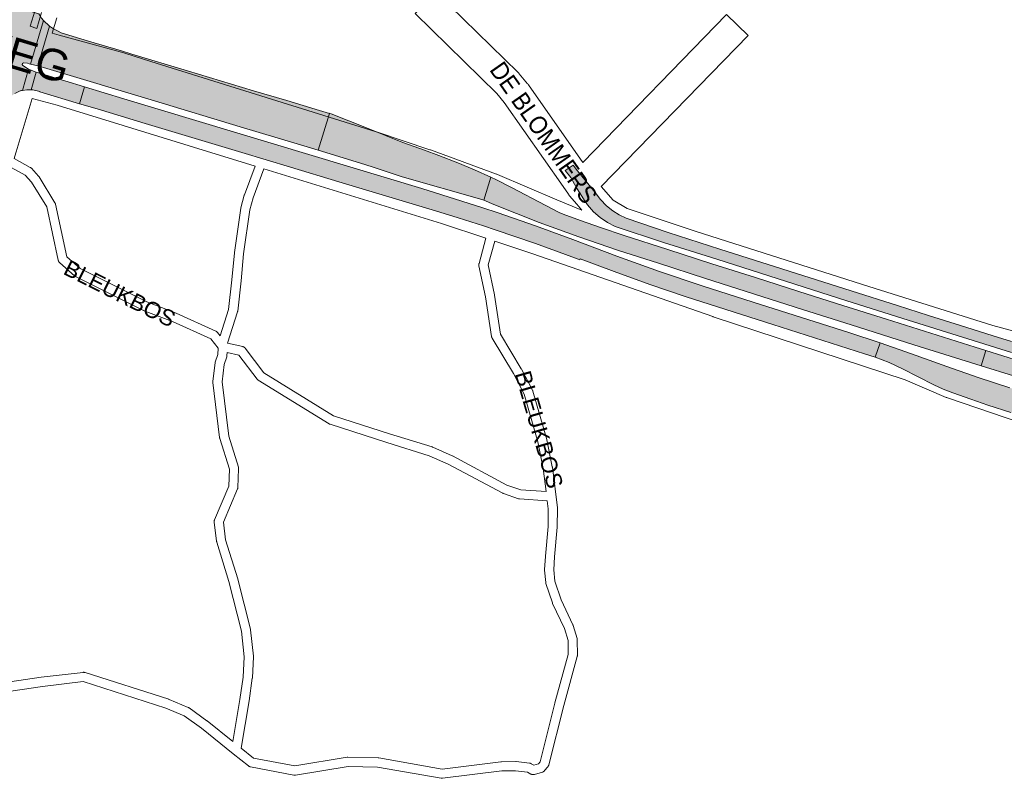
# Paper-space layout 'Layout1' of a CAD drawing. Header units: metres. Extents: x 123097 to 144122, y 392739 to 407589.
# Tile 8 of 256: x 126018 to 126447, y 397566 to 397897. Entities that reach past the tile are written whole.
import ezdxf
from ezdxf.enums import TextEntityAlignment as Align

# ---------------------------------------------------------------- set-up
doc = ezdxf.new("R2010")
doc.units = ezdxf.units.M
doc.header["$MEASUREMENT"] = 0
for name, color, linetype, lineweight in [('gs-anno-wegen algemeen tekst', 7, 'Continuous', 0), ('gs-knt-hoofdweg', 7, 'Continuous', 0), ('gs-knt-paden', 7, 'Continuous', 0), ('gs-knt-wegen algemeen', 7, 'Continuous', 0), ('gs-vlk-plantopografie wegen algemeen', 7, 'Continuous', 0), ('ir-ARC-asfalt-hoofdwegen-te inspecteren', 5, 'Continuous', 0)]:
    doc.layers.add(name, color=color, linetype=linetype, lineweight=lineweight)
doc.styles.add('Style-Arial', font='arial.ttf')

psp = doc.layouts.get("Layout1")

# ---------------------------------------------------------------- hatches: boundary and pattern name
at = {"layer": 'ir-ARC-asfalt-hoofdwegen-te inspecteren', "linetype": 'Continuous', "lineweight": 13}
for points in [[(125984.301, 397893.493), (125943.97, 397905.67), (125943.884, 397905.379), (125943.008, 397902.312), (125942.197, 397899.473), (125941.298, 397896.328), (125940.386, 397893.135), (125939.546, 397890.196), (125939.471, 397889.932), (125939.417, 397889.739), (125969.032, 397880.806), (125972.107, 397879.884), (125973.587, 397879.399), (125976.342, 397878.42), (125978.847, 397876.912), (125981.001, 397874.934), (125982.717, 397872.566), (125982.818, 397872.343), (125982.83, 397872.186), (125983.018, 397871.458), (125996.102, 397867.495), (125996.277, 397867.804), (125997.16, 397869.103), (125998.335, 397870.718), (125998.765, 397870.896), (125999.167, 397870.663), (125999.227, 397870.202), (125998.444, 397867.55), (125998.238, 397866.852), (126013.666, 397862.432), (126014.001, 397862.943), (126016.025, 397864.451), (126018.309, 397865.526), (126018.462, 397865.567), (126018.909, 397865.689), (126019.412, 397865.8), (126022.024, 397875.024), (126019.479, 397876.62), (126019.176, 397877.029), (126019.288, 397877.526), (126019.737, 397877.766), (126021.486, 397877.592), (126022.192, 397877.403), (126022.774, 397877.247), (126028.508, 397896.205), (126027.598, 397897.279), (126026.987, 397898.242), (126026.512, 397899.101), (126010.868, 397903.828), (126009.617, 397902.416), (126008.188, 397901.184), (126007.577, 397901.181), (126007.377, 397901.758), (126008.192, 397904.603), (125993.79, 397908.873), (125993.211, 397908.262), (125992.697, 397907.782), (125992.246, 397907.361), (125989.888, 397905.478), (125987.253, 397904.007), (125984.412, 397902.989), (125981.439, 397902.56), (125978.436, 397902.626), (125975.484, 397903.184), (125972.791, 397903.966), (125972.636, 397903.457), (125945.649, 397911.614), (125945.569, 397911.326), (125944.651, 397908.05), (125944.565, 397907.747), (125981.017, 397896.706), (125983.202, 397895.778), (125985.334, 397894.734), (125985.482, 397894.605), (125985.542, 397894.418), (125985.375, 397893.839), (125984.896, 397893.485)], [(126031.173, 397893.8), (126026.078, 397876.502), (126029.978, 397875.35), (126076.899, 397861.221), (126114.207, 397849.96), (126139.007, 397842.546), (126148.262, 397839.726), (126153.134, 397855.716), (126148.833, 397856.997), (126134.478, 397861.346), (126120.021, 397865.663), (126105.603, 397870), (126091.243, 397874.344), (126067.021, 397881.613), (126062.532, 397882.96), (126048.151, 397887.305), (126036.274, 397890.916), (126034.836, 397891.541), (126032.929, 397892.548)], [(126026.945, 397865.36), (126026.887, 397865.152), (126044.173, 397860), (126046.359, 397867.336), (126029.16, 397872.509), (126025.299, 397873.695), (126023.109, 397866.017), (126023.908, 397865.968)], [(126277.144, 397786.85), (126292.783, 397781.204), (126308.525, 397775.852), (126346.312, 397763.734), (126386.356, 397750.964), (126390.992, 397749.471), (126393.171, 397755.716), (126379.5, 397760.23), (126337.833, 397773.494), (126315.588, 397780.658), (126296.919, 397786.895), (126278.399, 397793.561), (126259.143, 397800.845), (126242.945, 397806.805), (126226.638, 397812.462), (126219.568, 397814.779), (126193.397, 397823.034), (126063.558, 397862.162), (126046.359, 397867.336), (126044.173, 397860), (126051.842, 397857.715), (126072.87, 397851.346), (126114.999, 397838.687), (126136.096, 397832.32), (126157.186, 397825.996), (126199.305, 397813.296), (126209.149, 397810.213), (126220.289, 397806.698), (126225.301, 397805.067), (126242.903, 397799.047), (126260.373, 397792.654), (126261.527, 397792.196), (126262.244, 397791.951), (126262.413, 397792.316)], [(126223.392, 397827.965), (126216.266, 397831.186), (126209.054, 397834.211), (126200.804, 397837.363), (126194.49, 397839.667), (126185.078, 397843.083), (126169.232, 397849.425), (126153.912, 397855.577), (126153.182, 397855.845), (126153.134, 397855.716), (126148.262, 397839.726), (126166.691, 397834.111), (126171.693, 397832.534), (126184.866, 397828.087), (126219.522, 397818.231), (126220.475, 397817.907)], [(126450.36, 397751.589), (126459.374, 397749.36), (126468.491, 397747.594), (126477.686, 397746.296), (126485.498, 397745.566), (126495.668, 397745.091), (126505.849, 397745.214), (126514.521, 397745.797), (126518.623, 397745.826), (126522.698, 397745.356), (126526.686, 397744.393), (126531.898, 397742.704), (126558.136, 397734.785), (126558.797, 397734.586), (126565.296, 397732.042), (126569.338, 397736.586), (126564.932, 397739.504), (126560.252, 397741.958), (126555.347, 397743.923), (126546.138, 397746.88), (126538.67, 397749.105), (126534.33, 397750.29), (126529.894, 397751.034), (126525.405, 397751.33), (126520.909, 397751.174), (126511.688, 397750.427), (126502.953, 397749.969), (126494.206, 397749.908), (126485.466, 397750.244), (126473.623, 397751.554), (126461.888, 397753.619), (126450.309, 397756.43), (126442.32, 397758.816), (126430.484, 397762.646), (126414.228, 397767.698), (126400.624, 397772.025), (126380.439, 397778.384), (126323.279, 397796.627), (126300.717, 397803.866), (126282.44, 397810.116), (126279.456, 397811.518), (126276.65, 397813.25), (126273.898, 397815.427), (126271.179, 397818.205), (126268.853, 397821.321), (126261.165, 397830.798), (126259.358, 397833.226), (126255.843, 397830.832), (126258.354, 397827.801), (126259.972, 397824.96), (126261.089, 397822.899), (126264.553, 397817.369), (126265.629, 397815.848), (126268.154, 397812.938), (126271.037, 397810.382), (126274.228, 397808.224), (126277.673, 397806.499), (126298.709, 397799.551), (126321.894, 397792.187), (126378.542, 397774.111), (126405.314, 397765.637)], [(126244.59, 397808.236), (126261.788, 397801.935), (126279.13, 397796.041), (126296.524, 397790.475), (126317.024, 397783.822), (126359.313, 397770.314), (126380.457, 397763.637), (126407.825, 397754.957), (126437.102, 397745.764), (126439.199, 397752.44), (126434.565, 397753.889), (126395.864, 397766.052), (126376.789, 397772.105), (126357.749, 397778.099), (126338.796, 397784.212), (126319.707, 397790.267), (126300.647, 397796.429), (126281.536, 397802.584), (126271.295, 397806.03), (126262.506, 397809.057), (126255.002, 397811.791), (126253.288, 397812.568), (126247.415, 397815.588), (126232.391, 397823.446), (126225.867, 397826.748), (126223.392, 397827.965), (126220.475, 397817.907), (126224.748, 397816.119)], [(126402.883, 397744.447), (126416.508, 397737.545), (126420.604, 397735.569), (126424.842, 397733.917), (126432.709, 397731.162), (126439.985, 397728.657), (126450.03, 397725.419), (126478.279, 397716.769), (126513.411, 397705.862), (126531.583, 397700.215), (126532.083, 397701.269), (126532.584, 397701.79), (126533.306, 397701.821), (126547.285, 397697.856), (126549.562, 397705.221), (126548.105, 397705.645), (126547.592, 397706.136), (126547.489, 397706.838), (126547.653, 397707.344), (126548.157, 397707.791), (126548.826, 397707.867), (126550.238, 397707.435), (126554.135, 397720.298), (126552.145, 397721.524), (126550.466, 397723.151), (126549.179, 397725.103), (126549.092, 397725.403), (126548.789, 397727.596), (126549.153, 397729.779), (126550.151, 397731.755), (126551.693, 397733.344), (126553.653, 397734.495), (126555.872, 397734.991), (126558.136, 397734.785), (126531.898, 397742.704), (126533.54, 397741.696), (126534.866, 397740.298), (126535.785, 397738.605), (126536.235, 397736.731), (126536.186, 397734.287), (126535.397, 397731.974), (126533.944, 397730.009), (126531.703, 397727.994), (126530.033, 397727.049), (126529.509, 397726.824), (126528.974, 397726.626), (126526.323, 397726.118), (126523.623, 397726.153), (126520.986, 397726.732), (126520.6, 397726.871), (126456.407, 397747.131), (126453.983, 397747.817), (126439.199, 397752.44), (126437.102, 397745.764), (126451.226, 397741.33), (126487.727, 397729.992), (126518.839, 397720.368), (126522.727, 397719.213), (126523.294, 397718.749), (126523.386, 397718.022), (126523.241, 397717.628), (126522.755, 397717.08), (126522.034, 397716.954), (126518.127, 397718.147), (126487.077, 397727.829), (126457.867, 397734.07), (126453.747, 397735.01), (126449.681, 397736.158), (126435.9, 397740.71), (126422.202, 397745.507), (126406.78, 397751.018), (126393.171, 397755.716), (126390.992, 397749.471), (126397.018, 397747.149)]]:
    psp.add_hatch(color=5, dxfattribs=at).paths.add_polyline_path(points, flags=0)
at = {"layer": 'ir-ARC-asfalt-hoofdwegen-te inspecteren', "linetype": 'Continuous', "lineweight": 13, "extrusion": (0, 0, -1)}
psp.add_hatch(color=5, dxfattribs=at).paths.add_polyline_path([(-126019.412, 397865.8), (-126021.253, 397866.04), (-126023.109, 397866.017), (-126025.299, 397873.695), (-126022.024, 397875.024)], flags=0)

# ---------------------------------------------------------------- linework, layer by layer
at = {"layer": 'gs-knt-hoofdweg', "color": 7, "linetype": 'Continuous', "flags": 128}
for points in [[(126129.473, 398394.583), (126114.447, 398296.573), (126114.404, 398296.315), (126114.351, 398296.058), (126114.29, 398295.803), (126111.019, 398283.01), (126106.787, 398254.581), (126106.778, 398254.522), (126098.958, 398204.52), (126098.927, 398204.339), (126088.654, 398147.281), (126088.641, 398147.207), (126079.594, 398099.505), (126079.533, 398099.217), (126072.327, 398067.62), (126072.27, 398067.385), (126067.388, 398048.613), (126062.019, 398026.979), (126061.922, 398026.623), (126033.11, 397929.887), (126024.89, 397900.971), (126024.83, 397900.771), (126022.622, 397893.707)], [(126022.622, 397893.707), (126025.537, 397892.812)], [(126032.248, 397890.751), (126035.353, 397889.797)], [(126035.353, 397889.797), (126063.58, 397882.142), (126063.933, 397882.037), (126075.267, 397878.396), (126173.429, 397847.721), (126173.562, 397847.679), (126196.86, 397839.952), (126197.093, 397839.871), (126225.927, 397829.31), (126226.12, 397829.237), (126226.311, 397829.158), (126252.254, 397818.107), (126263.177, 397813.659)], [(126120.686, 397832.803), (126034.44, 397859.368), (126023.626, 397862.285)], [(126221.347, 397801.396), (126201.94, 397807.848), (126124.534, 397831.62)], [(126271.558, 397823.86), (126276.709, 397817.947), (126282.798, 397814.258), (126313.003, 397804.281), (126388.146, 397780.336), (126442.253, 397763.366), (126460.526, 397758.386)], [(126519.217, 397701.969), (126460.765, 397718.792), (126460.408, 397718.903), (126422.434, 397731.781), (126422.15, 397731.884), (126421.869, 397731.997), (126404.031, 397739.592), (126320.296, 397767.175), (126320.16, 397767.221), (126241.698, 397794.632), (126225.167, 397800.127)]]:
    psp.add_lwpolyline(points, dxfattribs=at)
at = {"layer": 'gs-knt-paden', "color": 7, "linetype": 'Continuous', "flags": 128}
for points in [[(126015.65, 397836.126), (126022.752, 397832.25), (126022.827, 397832.207), (126022.9, 397832.161), (126022.971, 397832.112), (126023.04, 397832.06), (126023.106, 397832.004), (126023.17, 397831.947), (126023.231, 397831.886), (126023.29, 397831.823), (126026.368, 397828.366), (126026.426, 397828.298), (126026.481, 397828.228), (126026.532, 397828.155), (126026.58, 397828.08), (126033.512, 397816.783), (126033.561, 397816.699), (126033.605, 397816.613), (126033.646, 397816.525), (126033.682, 397816.435), (126033.714, 397816.344), (126033.741, 397816.251), (126033.764, 397816.157), (126038.712, 397793.267), (126044.539, 397788.16), (126073.488, 397773.639), (126086.273, 397768.776), (126086.332, 397768.752), (126086.391, 397768.726), (126103.544, 397760.919), (126103.629, 397760.878), (126103.713, 397760.833), (126103.794, 397760.783), (126103.873, 397760.73), (126103.949, 397760.673), (126104.022, 397760.613), (126104.093, 397760.55), (126104.16, 397760.483), (126104.225, 397760.412), (126104.285, 397760.34)], [(125936.621, 397596.553), (126027.479, 397610.036), (126027.539, 397610.044), (126045.776, 397612.187), (126045.87, 397612.196), (126045.966, 397612.2), (126046.061, 397612.2), (126046.156, 397612.196), (126046.251, 397612.187), (126046.345, 397612.173), (126046.439, 397612.155), (126046.531, 397612.132), (126046.623, 397612.105), (126083.085, 397600.433), (126083.167, 397600.405), (126083.249, 397600.373), (126091.531, 397596.903), (126091.613, 397596.866), (126091.694, 397596.826), (126091.773, 397596.781), (126091.85, 397596.734), (126091.925, 397596.683), (126099.751, 397591.075), (126099.796, 397591.041), (126099.841, 397591.006), (126111.025, 397581.996), (126114.123, 397600.412), (126115.52, 397610.102), (126115.985, 397618.982), (126114.782, 397630.152), (126109.294, 397651.748), (126103.996, 397668.966), (126103.972, 397669.051), (126103.951, 397669.138), (126103.935, 397669.225), (126103.922, 397669.312), (126102.901, 397677.646), (126102.892, 397677.74), (126102.887, 397677.835), (126102.886, 397677.931), (126102.891, 397678.026), (126102.899, 397678.121), (126102.912, 397678.215), (126102.93, 397678.309), (126102.952, 397678.401), (126102.979, 397678.493), (126103.009, 397678.583), (126103.044, 397678.671), (126109.222, 397693.309), (126109.494, 397700.703), (126105.331, 397714.113), (126105.306, 397714.2), (126105.285, 397714.289), (126105.268, 397714.378), (126105.255, 397714.468), (126102.348, 397738.538), (126102.339, 397738.633), (126102.335, 397738.728), (126102.335, 397738.823), (126102.339, 397738.918), (126102.348, 397739.013), (126103.287, 397747.022), (126103.298, 397747.103), (126103.312, 397747.183), (126103.33, 397747.262), (126103.35, 397747.341), (126103.374, 397747.419), (126104.463, 397750.713), (126104.618, 397753.454), (126101.438, 397757.461), (126084.784, 397765.041), (126071.963, 397769.918), (126071.9, 397769.944), (126071.838, 397769.971), (126071.777, 397770), (126042.507, 397784.682), (126042.431, 397784.722), (126042.358, 397784.765), (126042.286, 397784.811), (126042.216, 397784.86), (126042.148, 397784.913), (126042.083, 397784.967), (126035.563, 397790.681), (126035.496, 397790.743), (126035.431, 397790.808), (126035.369, 397790.876), (126035.311, 397790.947), (126035.256, 397791.02), (126035.204, 397791.095), (126035.156, 397791.173), (126035.111, 397791.253), (126035.07, 397791.335), (126035.033, 397791.419), (126035, 397791.504), (126034.97, 397791.591), (126034.945, 397791.679), (126034.923, 397791.768), (126029.907, 397814.973), (126023.247, 397825.826), (126020.52, 397828.889), (126014.454, 397832.2)], [(126104.285, 397760.34), (126105.475, 397758.84), (126109.172, 397770.267), (126110.639, 397783.22), (126111.698, 397795.005), (126111.703, 397795.055), (126111.71, 397795.106), (126114.434, 397814.415), (126114.448, 397814.503), (126114.466, 397814.59), (126114.488, 397814.676), (126116.023, 397820.158), (126116.047, 397820.236), (126116.073, 397820.312), (126120.686, 397832.803)], [(126124.534, 397831.62), (126119.873, 397818.996), (126118.396, 397813.721), (126115.697, 397794.595), (126114.641, 397782.837), (126114.636, 397782.791), (126113.144, 397769.614), (126113.134, 397769.534), (126113.12, 397769.455), (126113.103, 397769.376), (126113.083, 397769.298), (126113.059, 397769.221), (126108.684, 397755.699), (126115.309, 397754.159), (126115.399, 397754.136), (126115.488, 397754.108), (126115.576, 397754.077), (126115.662, 397754.042), (126115.746, 397754.002), (126115.828, 397753.959), (126115.909, 397753.912), (126115.987, 397753.862), (126116.062, 397753.807), (126116.135, 397753.75), (126116.205, 397753.689), (126116.273, 397753.625), (126116.337, 397753.558), (126116.398, 397753.488), (126116.456, 397753.415), (126124.557, 397742.722), (126154.886, 397724.036), (126179.358, 397716.147), (126197.94, 397710.391), (126198.014, 397710.367), (126198.086, 397710.339), (126198.158, 397710.309), (126206.545, 397706.599), (126206.613, 397706.568), (126206.679, 397706.534), (126230.479, 397693.822), (126236.534, 397691.736), (126247.528, 397691.056), (126246.286, 397701.033), (126243.962, 397712.619), (126237.982, 397733.421), (126233.262, 397742.441), (126224.056, 397757.755), (126224.008, 397757.839), (126223.965, 397757.925), (126223.925, 397758.014), (126223.89, 397758.104), (126223.859, 397758.196), (126223.832, 397758.289), (126223.811, 397758.383), (126223.793, 397758.479), (126221.066, 397775.885), (126218.269, 397789.394), (126218.252, 397789.487), (126218.239, 397789.581), (126218.231, 397789.676), (126218.227, 397789.771), (126218.228, 397789.866), (126218.233, 397789.961), (126218.243, 397790.055), (126218.257, 397790.15), (126218.276, 397790.243), (126218.299, 397790.335), (126221.347, 397801.396)], [(126225.167, 397800.127), (126222.303, 397789.734), (126225.012, 397776.652), (126225.03, 397776.556), (126227.704, 397759.489), (126236.738, 397744.461), (126236.768, 397744.41), (126236.796, 397744.358), (126241.638, 397735.104), (126241.674, 397735.031), (126241.707, 397734.957), (126241.738, 397734.882), (126241.765, 397734.805), (126241.789, 397734.727), (126247.849, 397713.65), (126247.87, 397713.571), (126247.888, 397713.49), (126250.242, 397701.75), (126250.255, 397701.677), (126250.266, 397701.603), (126252.483, 397683.802), (126252.492, 397683.713), (126252.497, 397683.622), (126252.498, 397683.532), (126252.412, 397675.647), (126252.409, 397675.567), (126252.404, 397675.487), (126251.221, 397662.466), (126250.912, 397656.875), (126251.354, 397651.924), (126254.067, 397643.816), (126259.214, 397632.9), (126259.245, 397632.831), (126259.274, 397632.76), (126259.299, 397632.689), (126259.322, 397632.617), (126261.024, 397626.901), (126261.049, 397626.811), (126261.069, 397626.721), (126261.085, 397626.63), (126261.097, 397626.538), (126261.104, 397626.446), (126261.108, 397626.354), (126261.197, 397619.698), (126261.196, 397619.603), (126261.19, 397619.508), (126261.181, 397619.414), (126261.166, 397619.321), (126261.147, 397619.228), (126261.124, 397619.136), (126255.226, 397597.785), (126248.686, 397571.812), (126248.662, 397571.726), (126248.635, 397571.641), (126248.603, 397571.557), (126248.568, 397571.475), (126248.53, 397571.394), (126248.487, 397571.315), (126248.442, 397571.238), (126248.393, 397571.163), (126248.34, 397571.091), (126248.285, 397571.021), (126246.893, 397569.341), (126246.832, 397569.271), (126246.769, 397569.205), (126246.703, 397569.141), (126246.634, 397569.08), (126246.562, 397569.023), (126246.487, 397568.969), (126246.41, 397568.919), (126246.331, 397568.872), (126246.25, 397568.828), (126246.167, 397568.789), (126246.082, 397568.753), (126245.996, 397568.721), (126245.908, 397568.694), (126242.455, 397567.685), (126242.364, 397567.661), (126242.271, 397567.641), (126242.178, 397567.625), (126242.084, 397567.614), (126241.989, 397567.607), (126241.894, 397567.605), (126241.8, 397567.607), (126241.705, 397567.614), (126241.611, 397567.625), (126241.518, 397567.64), (126241.425, 397567.66), (126241.333, 397567.684), (126241.243, 397567.713), (126241.154, 397567.745), (126241.067, 397567.782), (126240.981, 397567.823), (126240.898, 397567.868), (126239.465, 397568.683), (126234.203, 397569.283), (126228.216, 397569.207), (126202.401, 397566.022), (126202.316, 397566.014), (126202.231, 397566.008), (126202.146, 397566.007), (126202.061, 397566.009), (126201.976, 397566.015), (126201.891, 397566.024), (126201.807, 397566.037), (126174.102, 397570.904), (126161.262, 397571.159), (126138.313, 397567.391), (126138.226, 397567.378), (126138.138, 397567.37), (126138.05, 397567.365), (126137.962, 397567.364), (126137.874, 397567.367), (126137.787, 397567.374), (126137.699, 397567.385), (126137.613, 397567.399), (126118.772, 397570.971), (126118.676, 397570.992), (126118.582, 397571.017), (126118.49, 397571.046), (126118.399, 397571.08), (126118.309, 397571.119), (126118.222, 397571.161), (126118.136, 397571.208), (126118.053, 397571.259), (126117.973, 397571.314), (126117.896, 397571.372), (126111.187, 397576.703), (126111.177, 397576.712), (126097.363, 397587.84), (126089.768, 397593.283), (126081.776, 397596.631), (126045.812, 397608.144), (126028.039, 397606.055), (125937.247, 397592.582)], [(126118.09, 397599.765), (126114.617, 397579.113), (126120.008, 397574.828), (126138.012, 397571.415), (126160.792, 397575.155), (126160.883, 397575.168), (126160.974, 397575.177), (126161.066, 397575.181), (126161.158, 397575.182), (126174.337, 397574.921), (126174.414, 397574.918), (126174.491, 397574.912), (126174.568, 397574.903), (126174.645, 397574.891), (126202.207, 397570.049), (126227.834, 397573.21), (126227.907, 397573.218), (126227.981, 397573.223), (126228.054, 397573.225), (126234.278, 397573.305), (126234.363, 397573.304), (126234.447, 397573.3), (126234.532, 397573.292), (126240.329, 397572.631), (126240.418, 397572.619), (126240.507, 397572.603), (126240.595, 397572.582), (126240.681, 397572.558), (126240.767, 397572.53), (126240.852, 397572.499), (126240.934, 397572.463), (126241.016, 397572.424), (126241.095, 397572.381), (126242.146, 397571.783), (126244.19, 397572.38), (126244.899, 397573.235), (126251.333, 397598.789), (126251.345, 397598.833), (126257.173, 397619.93), (126257.092, 397626.021), (126255.513, 397631.324), (126250.381, 397642.209), (126250.349, 397642.281), (126250.319, 397642.354), (126250.293, 397642.428), (126247.467, 397650.872), (126247.439, 397650.962), (126247.416, 397651.053), (126247.396, 397651.145), (126247.381, 397651.238), (126247.371, 397651.331), (126246.895, 397656.662), (126246.889, 397656.759), (126246.887, 397656.855), (126246.89, 397656.952), (126247.209, 397662.723), (126247.214, 397662.794), (126248.393, 397675.771), (126248.477, 397683.44), (126248.034, 397686.997), (126236.013, 397687.741), (126235.923, 397687.748), (126235.833, 397687.76), (126235.744, 397687.776), (126235.656, 397687.795), (126235.568, 397687.819), (126235.482, 397687.847), (126229.018, 397690.074), (126228.943, 397690.101), (126228.87, 397690.132), (126228.797, 397690.165), (126228.726, 397690.201), (126204.851, 397702.953), (126196.639, 397706.586), (126178.157, 397712.31), (126178.135, 397712.317), (126153.421, 397720.284), (126153.33, 397720.316), (126153.241, 397720.352), (126153.153, 397720.392), (126153.067, 397720.437), (126152.984, 397720.486), (126122.128, 397739.497), (126122.05, 397739.547), (126121.974, 397739.602), (126121.901, 397739.659), (126121.831, 397739.72), (126121.763, 397739.784), (126121.699, 397739.851), (126121.638, 397739.921), (126121.58, 397739.994), (126113.691, 397750.408), (126108.54, 397751.605), (126108.462, 397750.222), (126108.455, 397750.134), (126108.444, 397750.047), (126108.43, 397749.96), (126108.411, 397749.874), (126108.389, 397749.788), (126108.364, 397749.704), (126107.256, 397746.351), (126106.368, 397738.783), (126109.225, 397715.131), (126113.435, 397701.568), (126113.461, 397701.475), (126113.483, 397701.38), (126113.5, 397701.285), (126113.513, 397701.189), (126113.521, 397701.092), (126113.525, 397700.995), (126113.524, 397700.898), (126113.226, 397692.793), (126113.22, 397692.702), (126113.211, 397692.612), (126113.197, 397692.522), (126113.179, 397692.432), (126113.158, 397692.344), (126113.132, 397692.256), (126113.102, 397692.17), (126113.069, 397692.086), (126106.956, 397677.602), (126107.89, 397669.978), (126113.151, 397652.882), (126113.165, 397652.834), (126113.178, 397652.786), (126118.713, 397631.004), (126118.734, 397630.912), (126118.751, 397630.818), (126118.763, 397630.724), (126119.999, 397619.252), (126120.006, 397619.172), (126120.01, 397619.092), (126120.011, 397619.012), (126120.008, 397618.932), (126119.529, 397609.801), (126119.522, 397609.71), (126119.511, 397609.619), (126118.098, 397599.815), (126118.091, 397599.773), (126118.091, 397599.768), (126118.09, 397599.765)]]:
    psp.add_lwpolyline(points, dxfattribs=at)
at = {"layer": 'gs-knt-wegen algemeen', "color": 7, "linetype": 'Continuous', "flags": 128}
for points in [[(126257.805, 397819.828), (126257.775, 397819.862), (126257.628, 397820.039), (126257.573, 397820.109), (126257.435, 397820.294), (126257.275, 397820.524), (126255.018, 397823.957), (126229.334, 397860.514), (126226.026, 397864.469), (126190.479, 397899.322, -0.3903055), (126190.479, 397899.336), (126199.581, 397908.619, -0.3846522), (126199.594, 397908.619), (126235.371, 397873.54), (126235.521, 397873.388), (126235.667, 397873.231), (126235.807, 397873.069), (126239.497, 397868.656), (126239.668, 397868.443), (126239.83, 397868.223)], [(126239.83, 397868.223), (126263.615, 397834.369), (126326.21, 397898.798, -0.3678564), (126326.223, 397898.798), (126335.548, 397889.738, -0.366823), (126335.549, 397889.725), (126271.558, 397823.86)]]:
    psp.add_lwpolyline(points, format="xyb", dxfattribs=at)
for points in [[(126257.81, 397819.822), (126257.807, 397819.825), (126257.805, 397819.828)], [(126257.81, 397819.822), (126257.807, 397819.825), (126257.805, 397819.828)], [(126263.177, 397813.659), (126261, 397816.157), (126257.81, 397819.822)]]:
    psp.add_lwpolyline(points, dxfattribs=at)
at = {"layer": 'gs-vlk-plantopografie wegen algemeen', "color": 7, "linetype": 'Continuous', "flags": 128}
for points in [[(126025.537, 397892.812), (126027.61, 397899.783)], [(126034.242, 397897.456), (126032.248, 397890.751)], [(126023.626, 397862.285), (126015.65, 397836.126)]]:
    psp.add_lwpolyline(points, dxfattribs=at)
at = {"layer": 'ir-ARC-asfalt-hoofdwegen-te inspecteren', "color": 5, "linetype": 'Continuous', "lineweight": 13}
for points in [[(126016.025, 397864.451), (126018.309, 397865.526), (126018.462, 397865.567), (126018.909, 397865.689), (126019.412, 397865.8), (126022.024, 397875.024), (126019.479, 397876.62), (126019.176, 397877.029), (126019.288, 397877.526), (126019.737, 397877.766), (126021.486, 397877.592), (126022.192, 397877.403), (126022.774, 397877.247), (126028.508, 397896.205), (126027.598, 397897.279), (126026.987, 397898.242), (126026.512, 397899.101), (126010.868, 397903.828)], [(126449.681, 397736.158), (126435.9, 397740.71), (126422.202, 397745.507), (126406.78, 397751.018), (126393.171, 397755.716), (126390.992, 397749.471), (126397.018, 397747.149), (126402.883, 397744.447), (126416.508, 397737.545), (126420.604, 397735.569), (126424.842, 397733.917), (126432.709, 397731.162), (126439.985, 397728.657), (126450.03, 397725.419)], [(126453.983, 397747.817), (126439.199, 397752.44), (126437.102, 397745.764), (126451.226, 397741.33)]]:
    psp.add_lwpolyline(points, dxfattribs=at)
for points in [[(126028.508, 397896.205), (126022.774, 397877.247), (126026.078, 397876.502), (126031.173, 397893.8)], [(126019.412, 397865.8), (126021.253, 397866.04), (126023.109, 397866.017), (126025.299, 397873.695), (126022.024, 397875.024)], [(126026.945, 397865.36), (126026.887, 397865.152), (126044.173, 397860), (126046.359, 397867.336), (126029.16, 397872.509), (126025.299, 397873.695), (126023.109, 397866.017), (126023.908, 397865.968)], [(126277.144, 397786.85), (126292.783, 397781.204), (126308.525, 397775.852), (126346.312, 397763.734), (126386.356, 397750.964), (126390.992, 397749.471), (126393.171, 397755.716), (126379.5, 397760.23), (126337.833, 397773.494), (126315.588, 397780.658), (126296.919, 397786.895), (126278.399, 397793.561), (126259.143, 397800.845), (126242.945, 397806.805), (126226.638, 397812.462), (126219.568, 397814.779), (126193.397, 397823.034), (126063.558, 397862.162), (126046.359, 397867.336), (126044.173, 397860), (126051.842, 397857.715), (126072.87, 397851.346), (126114.999, 397838.687), (126136.096, 397832.32), (126157.186, 397825.996), (126199.305, 397813.296), (126209.149, 397810.213), (126220.289, 397806.698), (126225.301, 397805.067), (126242.903, 397799.047), (126260.373, 397792.654), (126261.527, 397792.196), (126262.244, 397791.951), (126262.413, 397792.316)], [(126223.392, 397827.965), (126216.266, 397831.186), (126209.054, 397834.211), (126200.804, 397837.363), (126194.49, 397839.667), (126185.078, 397843.083), (126169.232, 397849.425), (126153.912, 397855.577), (126153.182, 397855.845), (126153.134, 397855.716), (126148.262, 397839.726), (126166.691, 397834.111), (126171.693, 397832.534), (126184.866, 397828.087), (126219.522, 397818.231), (126220.475, 397817.907)]]:
    psp.add_lwpolyline(points, close=True, dxfattribs=at)
at = {"layer": 'ir-ARC-asfalt-hoofdwegen-te inspecteren', "color": 5, "linetype": 'Continuous', "lineweight": 13, "flags": 128}
for points in [[(126031.173, 397893.8), (126026.078, 397876.502), (126029.978, 397875.35), (126076.899, 397861.221), (126114.207, 397849.96), (126139.007, 397842.546), (126148.262, 397839.726), (126153.134, 397855.716), (126148.833, 397856.997), (126134.478, 397861.346), (126120.021, 397865.663), (126105.603, 397870), (126091.243, 397874.344), (126067.021, 397881.613), (126062.532, 397882.96), (126048.151, 397887.305), (126036.274, 397890.916), (126034.836, 397891.541), (126032.929, 397892.548)], [(126244.59, 397808.236), (126261.788, 397801.935), (126279.13, 397796.041), (126296.524, 397790.475), (126317.024, 397783.822), (126359.313, 397770.314), (126380.457, 397763.637), (126407.825, 397754.957), (126437.102, 397745.764), (126439.199, 397752.44), (126434.565, 397753.889), (126395.864, 397766.052), (126376.789, 397772.105), (126357.749, 397778.099), (126338.796, 397784.212), (126319.707, 397790.267), (126300.647, 397796.429), (126281.536, 397802.584), (126271.295, 397806.03), (126262.506, 397809.057), (126255.002, 397811.791), (126253.288, 397812.568), (126247.415, 397815.588), (126232.391, 397823.446), (126225.867, 397826.748), (126223.392, 397827.965), (126220.475, 397817.907), (126224.748, 397816.119)]]:
    psp.add_lwpolyline(points, close=True, dxfattribs=at)
psp.add_lwpolyline([(126450.309, 397756.43), (126442.32, 397758.816), (126430.484, 397762.646), (126414.228, 397767.698), (126400.624, 397772.025), (126380.439, 397778.384), (126323.279, 397796.627), (126300.717, 397803.866), (126282.44, 397810.116), (126279.456, 397811.518), (126276.65, 397813.25), (126273.898, 397815.427), (126271.179, 397818.205), (126268.853, 397821.321), (126261.165, 397830.798), (126259.358, 397833.226), (126255.843, 397830.832), (126258.354, 397827.801), (126259.972, 397824.96), (126261.089, 397822.899), (126264.553, 397817.369), (126265.629, 397815.848), (126268.154, 397812.938), (126271.037, 397810.382), (126274.228, 397808.224), (126277.673, 397806.499), (126298.709, 397799.551), (126321.894, 397792.187), (126378.542, 397774.111), (126405.314, 397765.637), (126450.36, 397751.589)], dxfattribs=at)
at = {"layer": 'ir-ARC-asfalt-hoofdwegen-te inspecteren', "color": 5, "linetype": 'Continuous', "lineweight": 13}
psp.add_solid([(126028.508, 397896.205), (126022.774, 397877.247), (126031.173, 397893.8), (126026.078, 397876.502)], dxfattribs=at)

# ---------------------------------------------------------------- texts
at = {"layer": 'gs-anno-wegen algemeen tekst', "color": 7, "style": 'Style-Arial'}
psp.add_text('RIJKSWEG', height=13.6, rotation=343.2794, dxfattribs=at).set_placement((125992.039, 397889.256), align=Align.MIDDLE_CENTER)
at = {"layer": 'gs-anno-wegen algemeen tekst', "color": 7, "style": 'Style-Arial', "width": 0.909091}
psp.add_text('DE BLOMMERS', height=7.7, rotation=305.0288, dxfattribs=at).set_placement((126246.478, 397847.395), align=Align.MIDDLE_CENTER)
at = {"layer": 'gs-anno-wegen algemeen tekst', "color": 7, "linetype": 'Continuous', "style": 'Style-Arial'}
for rotation, p in [(333.36139, (126061.752, 397777.277)), (286.04085, (126244.508, 397717.994))]:
    psp.add_text('BLEUKBOS', height=7, rotation=rotation, dxfattribs=at).set_placement(p, align=Align.MIDDLE_CENTER)

doc.saveas('drawing.dxf')
